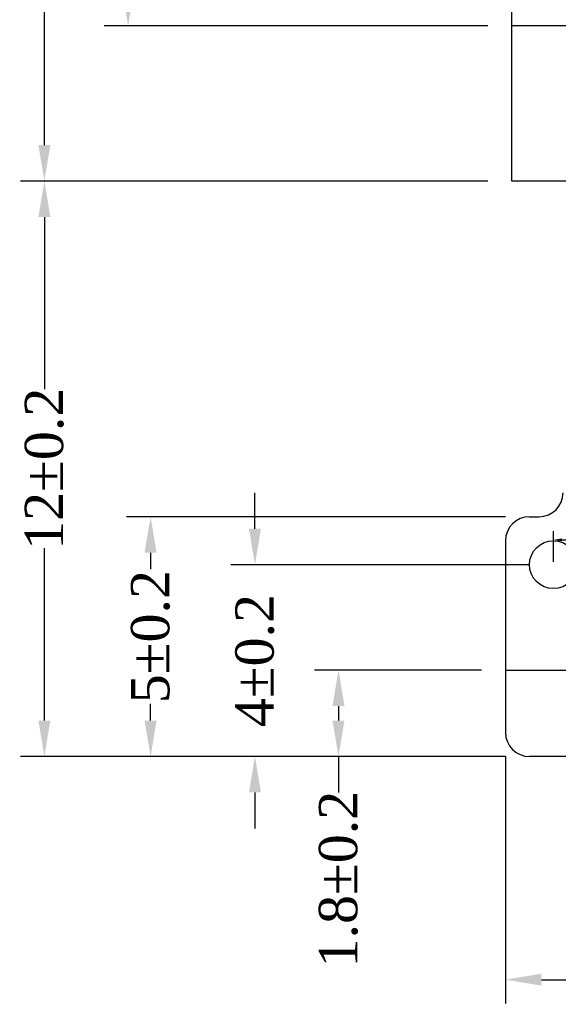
# Model space of a CAD drawing. Extents: x -334 to 152, y -2 to 1135.
# Tile 13 of 20: x -118 to -107, y 1083 to 1104. Entities that reach past the tile are written whole.
import ezdxf

# ---------------------------------------------------------------- set-up
doc = ezdxf.new("R2010")
doc.units = 0
doc.header["$MEASUREMENT"] = 0
doc.linetypes.add('HIDDEN', pattern=[4, 3, -1])
doc.layers.add('Cover', color=8, linetype='HIDDEN')
doc.layers.add('Frame', color=7, linetype='Continuous')
doc.styles.get("Standard").update_dxf_attribs({"font": 'times.ttf'})
doc.dimstyles.get("Standard").update_dxf_attribs({"dimtxt": 0.18, "dimasz": 0.18, "dimexe": 0.18, "dimexo": 0.0625, "dimgap": 0.09, "dimtad": 0, "dimtih": 1, "dimtoh": 1, "dimdec": 4, "dimzin": 0, "dimdsep": 46, "dimtxsty": 'Standard', "dimcen": 0.09, "dimadec": 0, "dimazin": 0, "dimtfac": 1, "dimtdec": 4, "dimtofl": 0, "dimtmove": 0, "dimatfit": 3, "dimfxl": 1, "dimtolj": 1, "dimtzin": 0, "dimarcsym": 0})

# ---------------------------------------------------------------- blocks, each defined once
blk = doc.blocks.new('*D38')
at = {"color": 0, "lineweight": -2, "transparency": 16777216}
for p, q in [((-108.212, 1123.819), (-116.211, 1123.819)), ((-115.711, 1123.069), (-115.711, 1117.438)), ((-115.711, 1104.209), (-115.711, 1109.84)), ((-108.212, 1103.459), (-116.211, 1103.459))]:
    blk.add_line(p, q, dxfattribs=at)
at = {"color": 0, "transparency": 16777216}
for points in [[(-115.836, 1123.069), (-115.586, 1123.069), (-115.711, 1123.819)], [(-115.836, 1104.209), (-115.586, 1104.209), (-115.711, 1103.459)]]:
    blk.add_solid(points, dxfattribs=at)
at = {"layer": 'Defpoints', "color": 0, "transparency": 16777216}
for p in [(-107.712, 1123.819), (-115.711, 1103.459), (-107.712, 1103.459)]:
    blk.add_point(p, dxfattribs=at)
at = {"color": 0, "transparency": 16777216, "insert": (-115.711, 1113.639), "char_height": 0.8, "attachment_point": 5, "rotation": 90}
blk.add_mtext('\\A1;20.36%%P0.2(Cap)', dxfattribs=at)
blk = doc.blocks.new('*D39')
at = {"color": 0, "lineweight": -2, "transparency": 16777216}
for p, q in [((-108.212, 1123.819), (-117.956, 1123.819)), ((-117.456, 1123.069), (-117.456, 1115.884)), ((-117.456, 1100.969), (-117.456, 1108.154)), ((-108.212, 1100.219), (-117.956, 1100.219))]:
    blk.add_line(p, q, dxfattribs=at)
at = {"color": 0, "transparency": 16777216}
for points in [[(-117.581, 1123.069), (-117.331, 1123.069), (-117.456, 1123.819)], [(-117.581, 1100.969), (-117.331, 1100.969), (-117.456, 1100.219)]]:
    blk.add_solid(points, dxfattribs=at)
at = {"layer": 'Defpoints', "color": 0, "transparency": 16777216}
for p in [(-107.712, 1123.819), (-117.456, 1100.219), (-107.712, 1100.219)]:
    blk.add_point(p, dxfattribs=at)
at = {"color": 0, "transparency": 16777216, "insert": (-117.456, 1112.019), "char_height": 0.8, "attachment_point": 5, "rotation": 90}
blk.add_mtext('\\A1;23.6%%p0.2(Panel)', dxfattribs=at)
blk = doc.blocks.new('*D43')
at = {"color": 0, "lineweight": -2, "transparency": 16777216}
for p, q in [((-108.212, 1100.219), (-117.956, 1100.219)), ((-117.456, 1099.469), (-117.456, 1095.878)), ((-117.456, 1088.969), (-117.456, 1092.56)), ((-107.847, 1088.219), (-117.956, 1088.219))]:
    blk.add_line(p, q, dxfattribs=at)
at = {"color": 0, "transparency": 16777216}
for points in [[(-117.581, 1099.469), (-117.331, 1099.469), (-117.456, 1100.219)], [(-117.581, 1088.969), (-117.331, 1088.969), (-117.456, 1088.219)]]:
    blk.add_solid(points, dxfattribs=at)
at = {"layer": 'Defpoints', "color": 0, "transparency": 16777216}
for p in [(-107.712, 1100.219), (-117.456, 1088.219), (-107.347, 1088.219)]:
    blk.add_point(p, dxfattribs=at)
at = {"color": 0, "transparency": 16777216, "insert": (-117.456, 1094.219), "char_height": 0.8, "attachment_point": 5, "rotation": 90}
blk.add_mtext('\\A1;12±0.2', dxfattribs=at)
blk = doc.blocks.new('*D48')
at = {"color": 0, "lineweight": -2, "transparency": 16777216}
for p, q in [((-107.847, 1093.219), (-115.743, 1093.219)), ((-115.243, 1092.469), (-115.243, 1092.124)), ((-115.243, 1088.969), (-115.243, 1089.314)), ((-107.847, 1088.219), (-115.743, 1088.219))]:
    blk.add_line(p, q, dxfattribs=at)
at = {"color": 0, "transparency": 16777216}
for points in [[(-115.368, 1092.469), (-115.118, 1092.469), (-115.243, 1093.219)], [(-115.368, 1088.969), (-115.118, 1088.969), (-115.243, 1088.219)]]:
    blk.add_solid(points, dxfattribs=at)
at = {"layer": 'Defpoints', "color": 0, "transparency": 16777216}
for p in [(-107.347, 1093.219), (-115.243, 1088.219), (-107.347, 1088.219)]:
    blk.add_point(p, dxfattribs=at)
at = {"color": 0, "transparency": 16777216, "insert": (-115.243, 1090.719), "char_height": 0.8, "attachment_point": 5, "rotation": 90}
blk.add_mtext('\\A1;5±0.2', dxfattribs=at)
blk = doc.blocks.new('*D49')
at = {"color": 0, "lineweight": -2, "transparency": 16777216}
for p, q in [((-113.068, 1092.969), (-113.068, 1093.719)), ((-107.347, 1092.219), (-113.568, 1092.219)), ((-107.847, 1088.219), (-113.568, 1088.219)), ((-113.068, 1087.469), (-113.068, 1086.719))]:
    blk.add_line(p, q, dxfattribs=at)
at = {"color": 0, "transparency": 16777216}
for points in [[(-113.193, 1092.969), (-112.943, 1092.969), (-113.068, 1092.219)], [(-113.193, 1087.469), (-112.943, 1087.469), (-113.068, 1088.219)]]:
    blk.add_solid(points, dxfattribs=at)
at = {"layer": 'Defpoints', "color": 0, "transparency": 16777216}
for p in [(-106.847, 1092.219), (-113.068, 1088.219), (-107.347, 1088.219)]:
    blk.add_point(p, dxfattribs=at)
at = {"color": 0, "transparency": 16777216, "insert": (-113.068, 1090.219), "char_height": 0.8, "attachment_point": 5, "rotation": 90}
blk.add_mtext('\\A1;4±0.2', dxfattribs=at)
blk = doc.blocks.new('*D50')
at = {"color": 0, "lineweight": -2, "transparency": 16777216}
for p, q in [((-107.847, 1088.219), (-107.847, 1083.065)), ((-95.447, 1088.219), (-95.447, 1083.065)), ((-107.097, 1083.565), (-103.749, 1083.565)), ((-96.197, 1083.565), (-99.544, 1083.565))]:
    blk.add_line(p, q, dxfattribs=at)
at = {"color": 0, "transparency": 16777216}
for points in [[(-107.097, 1083.69), (-107.097, 1083.44), (-107.847, 1083.565)], [(-96.197, 1083.69), (-96.197, 1083.44), (-95.447, 1083.565)]]:
    blk.add_solid(points, dxfattribs=at)
at = {"layer": 'Defpoints', "color": 0, "transparency": 16777216}
for p in [(-107.847, 1088.719), (-95.447, 1088.719), (-95.447, 1083.565)]:
    blk.add_point(p, dxfattribs=at)
at = {"color": 0, "transparency": 16777216, "insert": (-101.647, 1083.565), "char_height": 0.8, "attachment_point": 5}
blk.add_mtext('\\A1;12.4±0.2', dxfattribs=at)
blk = doc.blocks.new('*D53')
at = {"color": 0, "lineweight": -2, "transparency": 16777216}
for p, q in [((-108.347, 1090.019), (-111.827, 1090.019)), ((-111.327, 1089.269), (-111.327, 1088.969)), ((-107.847, 1088.219), (-111.827, 1088.219)), ((-111.327, 1088.219), (-111.327, 1087.469))]:
    blk.add_line(p, q, dxfattribs=at)
at = {"color": 0, "transparency": 16777216}
for points in [[(-111.452, 1089.269), (-111.202, 1089.269), (-111.327, 1090.019)], [(-111.452, 1088.969), (-111.202, 1088.969), (-111.327, 1088.219)]]:
    blk.add_solid(points, dxfattribs=at)
at = {"layer": 'Defpoints', "color": 0, "transparency": 16777216}
for p in [(-107.847, 1090.019), (-111.327, 1088.219), (-107.347, 1088.219)]:
    blk.add_point(p, dxfattribs=at)
at = {"color": 0, "transparency": 16777216, "insert": (-111.327, 1085.662), "char_height": 0.8, "attachment_point": 5, "rotation": 90}
blk.add_mtext('\\A1;1.8±0.2', dxfattribs=at)
blk = doc.blocks.new('*D55')
at = {"layer": 'Defpoints', "color": 0, "transparency": 16777216}
for p in [(-96.447, 1092.737), (-106.847, 1092.219), (-96.447, 1092.219)]:
    blk.add_point(p, dxfattribs=at)
at = {"layer": 'Frame', "color": 0, "lineweight": -2, "transparency": 16777216}
for p, q in [((-106.847, 1092.281), (-106.847, 1092.917)), ((-96.447, 1092.281), (-96.447, 1092.917)), ((-106.667, 1092.737), (-103.997, 1092.737)), ((-96.627, 1092.737), (-99.297, 1092.737))]:
    blk.add_line(p, q, dxfattribs=at)
at = {"layer": 'Frame', "color": 0, "transparency": 16777216}
for points in [[(-106.667, 1092.767), (-106.667, 1092.707), (-106.847, 1092.737)], [(-96.627, 1092.767), (-96.627, 1092.707), (-96.447, 1092.737)]]:
    blk.add_solid(points, dxfattribs=at)
at = {"layer": 'Frame', "color": 0, "transparency": 16777216, "insert": (-101.647, 1092.737), "char_height": 0.8, "attachment_point": 5}
blk.add_mtext('\\A1;10.40%%P0.1', dxfattribs=at)

msp = doc.modelspace()

# ---------------------------------------------------------------- linework, layer by layer
at = {"color": 34}
for p, q in [((-107.34664, 1093.21887), (-107.14664, 1093.21887)), ((-107.84664, 1092.71887), (-107.84664, 1088.71887)), ((-107.84664, 1090.01887), (-95.44664, 1090.01887)), ((-95.94664, 1088.21887), (-107.34664, 1088.21887))]:
    msp.add_line(p, q, dxfattribs=at)
msp.add_lwpolyline([(-95.58164, 1123.81887), (-95.58164, 1100.21887), (-107.71164, 1100.21887), (-107.71164, 1123.81887)], close=True)
msp.add_circle((-106.84664, 1092.21887), 0.5, dxfattribs=at)
for centre, start, end in [((-107.14664, 1093.71887), 270, 0), ((-107.34664, 1092.71887), 90, 180), ((-107.34664, 1088.71887), 180, 270)]:
    msp.add_arc(centre, 0.5, start, end, dxfattribs=at)
at = {"layer": 'Cover', "color": 0, "linetype": 'ByBlock'}
msp.add_lwpolyline([(-95.58164, 1103.45887), (-107.71164, 1103.45887), (-107.71164, 1123.81887), (-95.58164, 1123.81887)], close=True, dxfattribs=at)

# ---------------------------------------------------------------- dimensions: what is measured, and where the dimension line sits
for base, p2, text, picture, middle in [((-117.45597, 1100.21887), (-107.71164, 1100.21887), '<>%%p0.2(Panel)', '*D39', (-117.45597, 1112.01887)), ((-115.7107, 1103.45887), (-107.71164, 1103.45887), '<>%%P0.2(Cap)', '*D38', (-115.7107, 1113.63887))]:
    dim = msp.add_linear_dim(base=base, p1=(-107.71164, 1123.81887), p2=p2, angle=90, text=text, dimstyle='Standard', override={"dimtxt": 0.8, "dimasz": 0.75, "dimexe": 0.5, "dimexo": 0.5, "dimgap": 0.1, "dimtih": 0, "dimtoh": 0, "dimzin": 8, "dimazin": 2, "dimtzin": 8})
    dim.commit()
    dim.dimension.update_dxf_attribs({"geometry": picture, "text_midpoint": middle})
for base, p1, override, picture, middle in [((-117.45597, 1088.21887), (-107.71164, 1100.21887), {"dimtxt": 0.8, "dimasz": 0.75, "dimexe": 0.5, "dimexo": 0.5, "dimgap": 0.1, "dimtih": 0, "dimtoh": 0, "dimdec": 2, "dimzin": 8, "dimazin": 2, "dimtol": 1, "dimtp": 0.2, "dimtm": 0.2, "dimtdec": 2, "dimtzin": 8}, '*D43', (-117.45597, 1094.21887)), ((-111.32664, 1088.21887), (-107.84664, 1090.01887), {"dimtxt": 0.8, "dimasz": 0.75, "dimexe": 0.5, "dimexo": 0.5, "dimgap": 0.1, "dimtih": 0, "dimtoh": 0, "dimdec": 2, "dimzin": 8, "dimazin": 2, "dimtol": 1, "dimtp": 0.2, "dimtm": 0.2, "dimtzin": 8}, '*D53', (-111.32664, 1085.66188))]:
    dim = msp.add_linear_dim(base=base, p1=p1, p2=(-107.34664, 1088.21887), angle=90, dimstyle='Standard', override=override)
    dim.commit()
    dim.dimension.update_dxf_attribs({"geometry": picture, "text_midpoint": middle})
for base, p1, picture, middle in [((-113.06786, 1088.21887), (-106.84664, 1092.21887), '*D49', (-113.06786, 1090.21887)), ((-115.24324, 1088.21887), (-107.34664, 1093.21887), '*D48', (-115.24324, 1090.71887))]:
    dim = msp.add_linear_dim(base=base, p1=p1, p2=(-107.34664, 1088.21887), angle=90, dimstyle='Standard', override={"dimtxt": 0.8, "dimasz": 0.75, "dimexe": 0.5, "dimexo": 0.5, "dimgap": 0.1, "dimtih": 0, "dimtoh": 0, "dimdec": 2, "dimzin": 8, "dimazin": 2, "dimtol": 1, "dimtp": 0.2, "dimtm": 0.2, "dimtzin": 8})
    dim.commit()
    dim.dimension.update_dxf_attribs({"geometry": picture, "text_midpoint": middle, "dimtype": 160})
dim = msp.add_linear_dim(base=(-95.44664, 1083.56541), p1=(-107.84664, 1088.71887), p2=(-95.44664, 1088.71887), dimstyle='Standard', override={"dimtxt": 0.8, "dimasz": 0.75, "dimexe": 0.5, "dimexo": 0.5, "dimgap": 0.1, "dimtih": 0, "dimtoh": 0, "dimdec": 2, "dimzin": 8, "dimazin": 2, "dimtol": 1, "dimtp": 0.2, "dimtm": 0.2, "dimtzin": 8})
dim.commit()
dim.dimension.update_dxf_attribs({"geometry": '*D50', "text_midpoint": (-101.64664, 1083.56541), "dimtype": 160})
at = {"layer": 'Frame', "color": 0}
dim = msp.add_linear_dim(base=(-96.44664, 1092.73749), p1=(-106.84664, 1092.21887), p2=(-96.44664, 1092.21887), text='<>%%P0.1', dimstyle='Standard', override={"dimtxt": 0.8, "dimgap": 0.1, "dimdec": 2, "dimfxl": 0.45, "dimarcsym": 1}, dxfattribs=at)
dim.commit()
dim.dimension.update_dxf_attribs({"geometry": '*D55', "text_midpoint": (-101.64664, 1092.73749)})

doc.saveas('drawing.dxf')
